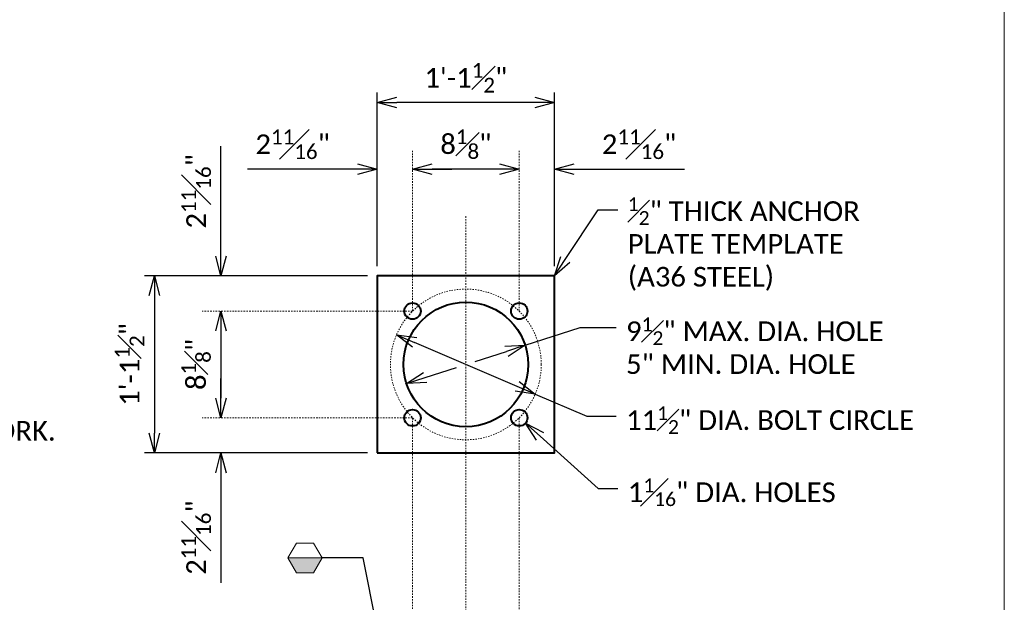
# Model space of a CAD drawing. Extents: x -1659 to 205, y -2369 to -1849.
# Tile 10 of 20: x -1112 to -1037, y -2260 to -2215. Entities that reach past the tile are written whole.
import ezdxf
from ezdxf import colors
from ezdxf.entities.mleader import LeaderData, LeaderLine
from ezdxf.enums import TextEntityAlignment as Align
from ezdxf.math import Vec2, Vec3

# ---------------------------------------------------------------- set-up
doc = ezdxf.new("R2010")
doc.units = 0
doc.header["$MEASUREMENT"] = 0
doc.linetypes.add('Wisdot4', pattern=[0.28125, 0.125, -0.0625, 0.03125, -0.0625])
for name, color, linetype, lineweight in [('B_ANNO_DIM', 7, 'Continuous', 18), ('B_ANNO_SYMB', 7, 'Continuous', 18), ('B_ANNO_TEXT', 7, 'Continuous', 18), ('B_CNTR', 1, 'Wisdot4', 18), ('B_DETAIL_OBJ', 7, 'Continuous', 40)]:
    doc.layers.add(name, color=color, linetype=linetype, lineweight=lineweight)
doc.layers.add('B_ANNO_NOPLOT', color=47, linetype='Continuous', lineweight=18, plot=False)
doc.styles.add('Annotative', font='calibri.ttf', dxfattribs={"height": 0.0625})
doc.styles.get("Standard").update_dxf_attribs({"font": 'calibri.ttf'})
doc.dimstyles.new('Annotative', dxfattribs={"dimscale": 0, "dimtxt": 0.0625, "dimasz": 0.0625, "dimexe": 0.03125, "dimexo": 0.03125, "dimgap": 0.03125, "dimtad": 1, "dimdec": 3, "dimzin": 3, "dimdsep": 46, "dimlunit": 4, "dimtxsty": 'Standard', "dimblk": 'OPEN30', "dimcen": 0.03125, "dimaunit": 1, "dimadec": 0, "dimazin": 3, "dimtfac": 0.75, "dimtdec": 3, "dimtofl": 0, "dimtmove": 0, "dimatfit": 3, "dimldrblk": 'OPEN30', "dimfxl": 1, "dimtfill": 1, "dimfrac": 1, "dimtolj": 1, "dimtzin": 0, "dimarcsym": 0})

# ---------------------------------------------------------------- blocks, each defined once
blk = doc.blocks.new('INS_SS56ELEC_BASE')
at = {"layer": 'B_ANNO_NOPLOT', "flags": 128}
blk.add_lwpolyline([(0, 0), (0, 252), (323.9277, 252), (323.9277, 238.8552), (378, 238.8552), (378, 40.4996), (316.5708, 40.4996), (316.5708, 0)], close=True, dxfattribs=at)
at = {"layer": 'B_ANNO_DIM', "style": 'Annotative'}
for tag, p in [('BAR1', (199.7292, 243.0173)), ('BAR2', (201.4129, 162.5233)), ('BAR3', (224.5166, 162.5745))]:
    blk.add_attdef(tag, p, '', height=1.5, dxfattribs=at)
at = {"layer": 'B_ANNO_TEXT', "insert": (214.6563, 135.4946), "char_height": 1.5, "width": 93.293373, "attachment_point": 1, "line_spacing_factor": 0.9, "style": 'Annotative'}
blk.add_mtext('BID ITEM SHALL BE "ANCHOR ASSEMBLIES POLES ON STRUCTURES", EACH.\\P\\PCONDUIT SHALL BE EMBEDDED 2" CLEAR.\\P\\PUSE 2" DIA. RIGID NONMETALLIC CONDUIT (PVC) UNLESS NOTED OTHERWISE.\\P\\PCONDUIT FITTINGS, CONDUIT BENDS, AND ADAPTER FITTINGS INCIDENTAL TO CONDUIT WORK.\\P\\PPROVIDE JUNCTION BOXES FROM THE APPROVED PRODUCTS LIST.\\P\\PSEE "CONDUIT DETAILS" SHEET FOR ADDITIONAL INFORMATION.\\P{\\A1;\\W0.90224;\\P }', dxfattribs=at)
at = {"layer": 'B_ANNO_TEXT', "style": 'Annotative'}
blk.add_attdef('BAR4', (229.4197, 168.6587), '', height=1.5, dxfattribs=at)
blk = doc.blocks.new('*U650')
at = {"layer": 'B_ANNO_NOPLOT', "flags": 128}
blk.add_lwpolyline([(0, 0), (0, 252), (323.92766, 252), (323.92766, 238.85516), (378, 238.85516), (378, 40.49961), (316.57075, 40.49961), (316.57075, 0)], close=True, dxfattribs=at)
at = {"layer": 'B_ANNO_DIM', "style": 'Annotative'}
for tag, p in [('BAR13', (350.74001, 209.55344)), ('BAR7', (76.98039, 199.62533)), ('BAR8', (76.9892, 192.95794)), ('BAR11', (77.00348, 166.67484)), ('BAR12', (76.97079, 161.32256)), ('BAR9', (77.07092, 141.25155)), ('BAR10', (77.03472, 137.23523)), ('BAR14', (73.9584, 92.76321))]:
    blk.add_attdef(tag, p, '', height=1.5, dxfattribs=at)
at = {"layer": 'B_ANNO_TEXT', "style": 'Annotative'}
for tag, p in [('#BR1', (229.62571, 26.61883)), ('#BR2', (229.62571, 23.77403)), ('#BR3', (229.62571, 20.92923)), ('#BR4', (229.62571, 15.23963)), ('#BR5', (229.62571, 12.39483))]:
    blk.add_attdef(tag, text='', height=1.5, dxfattribs=at).set_placement(p, align=Align.CENTER)
blk = doc.blocks.new('11.5 bolt dia. - detail')
at = {"layer": 'B_CNTR', "ltscale": 0.5}
blk.add_circle((0, 0), 5.75, dxfattribs=at)
at = {"layer": 'B_DETAIL_OBJ', "flags": 128}
blk.add_lwpolyline([(-6.75, -6.75), (6.75, -6.75), (6.75, 6.75), (-6.75, 6.75), (-6.75, -6.75)], dxfattribs=at)
at = {"layer": 'B_DETAIL_OBJ'}
for centre, radius in [((0, 0), 4.75), ((-4.066, 4.066), 0.625), ((4.066, 4.066), 0.625), ((-4.066, -4.066), 0.625), ((4.066, -4.066), 0.625)]:
    blk.add_circle(centre, radius, dxfattribs=at)
blk = doc.blocks.new('oct half solid')
at = {"layer": 'B_ANNO_SYMB'}
blk.add_hatch(color=256, dxfattribs=at).paths.add_polyline_path([(-3.739, -0.75), (-1.141, -0.75), (-1.79, -1.875), (-3.089, -1.875)])
at = {"layer": 'B_ANNO_SYMB', "flags": 128}
for points in [[(-3.089, -1.875), (-1.79, -1.875), (-1.141, -0.75), (-1.79, 0.375), (-3.089, 0.375), (-3.739, -0.75), (-3.089, -1.875)], [(-3.739, -0.75), (-1.141, -0.75), (-1.79, -1.875), (-3.089, -1.875), (-3.739, -0.75)]]:
    blk.add_lwpolyline(points, dxfattribs=at)
blk = doc.blocks.new('_Open30')
at = {"color": 0, "linetype": 'ByBlock', "lineweight": -2}
for p, q in [((-1, 0.268), (0, 0)), ((0, 0), (-1, -0.268)), ((0, 0), (-1, 0))]:
    blk.add_line(p, q, dxfattribs=at)
blk = doc.blocks.new('*D790')
at = {"layer": 'B_ANNO_DIM', "color": 0, "lineweight": -2, "transparency": 16777216}
for p, q in [((330.224, 133.799), (330.224, 147.019)), ((343.724, 133.799), (343.724, 147.019)), ((342.224, 146.269), (331.724, 146.269))]:
    blk.add_line(p, q, dxfattribs=at)
at = {"layer": 'Defpoints', "color": 0, "transparency": 16777216}
for p in [(330.224, 146.269), (330.224, 133.049), (343.724, 133.049)]:
    blk.add_point(p, dxfattribs=at)
at = {"layer": 'B_ANNO_DIM', "color": 0, "lineweight": -2, "transparency": 16777216, "xscale": 1.5, "yscale": 1.5, "zscale": 1.5, "rotation": 180}
blk.add_blockref('_Open30', (330.224, 146.269), dxfattribs=at)
at = {"layer": 'B_ANNO_DIM', "color": 0, "lineweight": -2, "transparency": 16777216, "xscale": 1.5, "yscale": 1.5, "zscale": 1.5}
blk.add_blockref('_Open30', (343.724, 146.269), dxfattribs=at)
at = {"layer": 'B_ANNO_DIM', "color": 0, "transparency": 16777216, "insert": (336.974, 148.151), "char_height": 1.5, "attachment_point": 5, "bg_fill": 3, "box_fill_scale": 1.25, "bg_fill_color": 256, "bg_fill_true_color": 13158600, "bg_fill_transparency": 0}
blk.add_mtext('\\A1;1\'-1{\\H0.75x;\\S1#2;}"', dxfattribs=at)
blk = doc.blocks.new('*D772')
at = {"layer": 'B_ANNO_DIM', "color": 0, "lineweight": -2, "transparency": 16777216}
blk.add_line((339.54, 141.193), (334.408, 141.193), dxfattribs=at)
at = {"layer": 'Defpoints', "color": 0, "transparency": 16777216}
for p in [(332.908, 141.193), (332.908, 141.193), (341.04, 141.193)]:
    blk.add_point(p, dxfattribs=at)
at = {"layer": 'B_ANNO_DIM', "color": 0, "lineweight": -2, "transparency": 16777216, "xscale": 1.5, "yscale": 1.5, "zscale": 1.5, "rotation": 180}
blk.add_blockref('_Open30', (332.908, 141.193), dxfattribs=at)
at = {"layer": 'B_ANNO_DIM', "color": 0, "lineweight": -2, "transparency": 16777216, "xscale": 1.5, "yscale": 1.5, "zscale": 1.5}
blk.add_blockref('_Open30', (341.04, 141.193), dxfattribs=at)
at = {"layer": 'B_ANNO_DIM', "color": 0, "transparency": 16777216, "insert": (336.974, 143.094), "char_height": 1.5, "attachment_point": 5, "bg_fill": 3, "box_fill_scale": 1.25, "bg_fill_color": 256, "bg_fill_true_color": 13158600, "bg_fill_transparency": 0}
blk.add_mtext('\\A1;8{\\H0.75x;\\S1#8;}"', dxfattribs=at)
blk = doc.blocks.new('*D799')
at = {"layer": 'B_ANNO_DIM', "color": 0, "lineweight": -2, "transparency": 16777216}
for p, q in [((328.724, 141.193), (320.327, 141.193)), ((334.408, 141.193), (335.908, 141.193))]:
    blk.add_line(p, q, dxfattribs=at)
at = {"layer": 'Defpoints', "color": 0, "transparency": 16777216}
for p in [(330.224, 141.193), (330.224, 141.193), (332.908, 141.193)]:
    blk.add_point(p, dxfattribs=at)
at = {"layer": 'B_ANNO_DIM', "color": 0, "lineweight": -2, "transparency": 16777216, "xscale": 1.5, "yscale": 1.5, "zscale": 1.5}
blk.add_blockref('_Open30', (330.224, 141.193), dxfattribs=at)
at = {"layer": 'B_ANNO_DIM', "color": 0, "lineweight": -2, "transparency": 16777216, "xscale": 1.5, "yscale": 1.5, "zscale": 1.5, "rotation": 180}
blk.add_blockref('_Open30', (332.908, 141.193), dxfattribs=at)
at = {"layer": 'B_ANNO_DIM', "color": 0, "transparency": 16777216, "insert": (323.776, 143.083), "char_height": 1.5, "attachment_point": 5, "bg_fill": 3, "box_fill_scale": 1.25, "bg_fill_color": 256, "bg_fill_true_color": 13158600, "bg_fill_transparency": 0}
blk.add_mtext('\\A1;2{\\H0.75x;\\S11#16;}"', dxfattribs=at)
blk = doc.blocks.new('*D787')
at = {"layer": 'B_ANNO_DIM', "color": 0, "lineweight": -2, "transparency": 16777216}
for p, q in [((339.54, 141.193), (338.04, 141.193)), ((345.224, 141.193), (353.621, 141.193))]:
    blk.add_line(p, q, dxfattribs=at)
at = {"layer": 'Defpoints', "color": 0, "transparency": 16777216}
for p in [(341.04, 141.193), (343.724, 141.193), (343.724, 141.193)]:
    blk.add_point(p, dxfattribs=at)
at = {"layer": 'B_ANNO_DIM', "color": 0, "lineweight": -2, "transparency": 16777216, "xscale": 1.5, "yscale": 1.5, "zscale": 1.5}
blk.add_blockref('_Open30', (341.04, 141.193), dxfattribs=at)
at = {"layer": 'B_ANNO_DIM', "color": 0, "lineweight": -2, "transparency": 16777216, "xscale": 1.5, "yscale": 1.5, "zscale": 1.5, "rotation": 180}
blk.add_blockref('_Open30', (343.724, 141.193), dxfattribs=at)
at = {"layer": 'B_ANNO_DIM', "color": 0, "transparency": 16777216, "insert": (350.172, 143.083), "char_height": 1.5, "attachment_point": 5, "bg_fill": 3, "box_fill_scale": 1.25, "bg_fill_color": 256, "bg_fill_true_color": 13158600, "bg_fill_transparency": 0}
blk.add_mtext('\\A1;2{\\H0.75x;\\S11#16;}"', dxfattribs=at)
blk = doc.blocks.new('*D797')
at = {"layer": 'B_ANNO_DIM', "color": 0, "lineweight": -2, "transparency": 16777216}
for p, q in [((329.474, 133.049), (312.487, 133.049)), ((313.237, 131.549), (313.237, 121.049)), ((329.474, 119.549), (312.487, 119.549))]:
    blk.add_line(p, q, dxfattribs=at)
at = {"layer": 'Defpoints', "color": 0, "transparency": 16777216}
for p in [(330.224, 133.049), (313.237, 119.549), (330.224, 119.549)]:
    blk.add_point(p, dxfattribs=at)
at = {"layer": 'B_ANNO_DIM', "color": 0, "lineweight": -2, "transparency": 16777216, "xscale": 1.5, "yscale": 1.5, "zscale": 1.5}
for p, rotation in [((313.237, 133.049), 90), ((313.237, 119.549), 270)]:
    blk.add_blockref('_Open30', p, dxfattribs=dict(at, rotation=rotation))
at = {"layer": 'B_ANNO_DIM', "color": 0, "transparency": 16777216, "insert": (311.355, 126.299), "char_height": 1.5, "attachment_point": 5, "rotation": 90, "bg_fill": 3, "box_fill_scale": 1.25, "bg_fill_color": 256, "bg_fill_true_color": 13158600, "bg_fill_transparency": 0}
blk.add_mtext('\\A1;1\'-1{\\H0.75x;\\S1#2;}"', dxfattribs=at)
blk = doc.blocks.new('*D801')
at = {"layer": 'B_ANNO_DIM', "color": 0, "lineweight": -2, "transparency": 16777216}
blk.add_line((318.313, 128.865), (318.313, 123.733), dxfattribs=at)
at = {"layer": 'Defpoints', "color": 0, "transparency": 16777216}
for p in [(318.313, 130.365), (318.313, 122.233), (318.313, 122.233)]:
    blk.add_point(p, dxfattribs=at)
at = {"layer": 'B_ANNO_DIM', "color": 0, "lineweight": -2, "transparency": 16777216, "xscale": 1.5, "yscale": 1.5, "zscale": 1.5}
for p, rotation in [((318.313, 130.365), 90), ((318.313, 122.233), 270)]:
    blk.add_blockref('_Open30', p, dxfattribs=dict(at, rotation=rotation))
at = {"layer": 'B_ANNO_DIM', "color": 0, "transparency": 16777216, "insert": (316.412, 126.299), "char_height": 1.5, "attachment_point": 5, "rotation": 90, "bg_fill": 3, "box_fill_scale": 1.25, "bg_fill_color": 256, "bg_fill_true_color": 13158600, "bg_fill_transparency": 0}
blk.add_mtext('\\A1;8{\\H0.75x;\\S1#8;}"', dxfattribs=at)
blk = doc.blocks.new('*D802')
at = {"layer": 'B_ANNO_DIM', "color": 0, "lineweight": -2, "transparency": 16777216}
for p, q in [((318.313, 123.733), (318.313, 125.233)), ((318.313, 118.049), (318.313, 109.652))]:
    blk.add_line(p, q, dxfattribs=at)
at = {"layer": 'Defpoints', "color": 0, "transparency": 16777216}
for p in [(318.313, 122.233), (318.313, 119.549), (318.313, 119.549)]:
    blk.add_point(p, dxfattribs=at)
at = {"layer": 'B_ANNO_DIM', "color": 0, "lineweight": -2, "transparency": 16777216, "xscale": 1.5, "yscale": 1.5, "zscale": 1.5}
for p, rotation in [((318.313, 122.233), 270), ((318.313, 119.549), 90)]:
    blk.add_blockref('_Open30', p, dxfattribs=dict(at, rotation=rotation))
at = {"layer": 'B_ANNO_DIM', "color": 0, "transparency": 16777216, "insert": (316.423, 113.1), "char_height": 1.5, "attachment_point": 5, "rotation": 90, "bg_fill": 3, "box_fill_scale": 1.25, "bg_fill_color": 256, "bg_fill_true_color": 13158600, "bg_fill_transparency": 0}
blk.add_mtext('\\A1;2{\\H0.75x;\\S11#16;}"', dxfattribs=at)
blk = doc.blocks.new('*D796')
at = {"layer": 'B_ANNO_DIM', "color": 0, "lineweight": -2, "transparency": 16777216}
for p, q in [((318.313, 134.549), (318.313, 142.946)), ((318.313, 128.865), (318.313, 127.365))]:
    blk.add_line(p, q, dxfattribs=at)
at = {"layer": 'Defpoints', "color": 0, "transparency": 16777216}
for p in [(318.313, 133.049), (318.313, 133.049), (318.313, 130.365)]:
    blk.add_point(p, dxfattribs=at)
at = {"layer": 'B_ANNO_DIM', "color": 0, "lineweight": -2, "transparency": 16777216, "xscale": 1.5, "yscale": 1.5, "zscale": 1.5}
for p, rotation in [((318.313, 133.049), 270), ((318.313, 130.365), 90)]:
    blk.add_blockref('_Open30', p, dxfattribs=dict(at, rotation=rotation))
at = {"layer": 'B_ANNO_DIM', "color": 0, "transparency": 16777216, "insert": (316.423, 139.497), "char_height": 1.5, "attachment_point": 5, "rotation": 90, "bg_fill": 3, "box_fill_scale": 1.25, "bg_fill_color": 256, "bg_fill_true_color": 13158600, "bg_fill_transparency": 0}
blk.add_mtext('\\A1;2{\\H0.75x;\\S11#16;}"', dxfattribs=at)
blk = doc.blocks.new('*D776')
at = {"layer": 'B_ANNO_DIM', "color": 0, "lineweight": -2, "transparency": 16777216}
for p, q in [((337.688, 126.529), (340.067, 127.298)), ((333.881, 125.299), (336.26, 126.068))]:
    blk.add_line(p, q, dxfattribs=at)
at = {"layer": 'Defpoints', "color": 0, "transparency": 16777216}
for p in [(341.494, 127.759), (341.494, 127.759), (332.454, 124.838)]:
    blk.add_point(p, dxfattribs=at)
at = {"layer": 'B_ANNO_DIM', "color": 0, "lineweight": -2, "transparency": 16777216, "xscale": 1.5, "yscale": 1.5, "zscale": 1.5}
for p, rotation in [((341.494, 127.759), 17.90943156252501), ((332.454, 124.838), 197.909431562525)]:
    blk.add_blockref('_Open30', p, dxfattribs=dict(at, rotation=rotation))
blk = doc.blocks.new('*D777')
at = {"layer": 'B_ANNO_DIM', "color": 0, "lineweight": -2, "transparency": 16777216}
blk.add_line((340.88, 124.625), (333.068, 127.973), dxfattribs=at)
at = {"layer": 'Defpoints', "color": 0, "transparency": 16777216}
for p in [(331.689, 128.564), (331.689, 128.564), (342.259, 124.034)]:
    blk.add_point(p, dxfattribs=at)
at = {"layer": 'B_ANNO_DIM', "color": 0, "lineweight": -2, "transparency": 16777216, "xscale": 1.5, "yscale": 1.5, "zscale": 1.5}
for p, rotation in [((331.689, 128.564), 156.8031753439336), ((342.259, 124.034), 336.8031753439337)]:
    blk.add_blockref('_Open30', p, dxfattribs=dict(at, rotation=rotation))
blk = doc.blocks.new('_None')
blk = doc.blocks.new('*U533')
at = {"layer": 'B_ANNO_NOPLOT', "flags": 128}
blk.add_lwpolyline([(0, 0), (0, 252), (323.92766, 252), (323.92766, 238.85516), (378, 238.85516), (378, 40.49961), (316.57075, 40.49961), (316.57075, 0)], close=True, dxfattribs=at)
at = {"layer": 'B_ANNO_DIM', "style": 'Annotative'}
blk.add_attdef('DIM4', text='', height=1.5, dxfattribs=at).set_placement((141.46827, 90.05015), align=Align.CENTER)
blk.add_attdef('DIM1', text='', height=1.5, rotation=90, dxfattribs=at).set_placement((8.21318, 33.49111), align=Align.CENTER)
blk.add_attdef('BAR15', (44.35556, 14.49408), '', height=1.5, dxfattribs=at)
at = {"layer": 'B_ANNO_TEXT', "style": 'Annotative'}
for tag, p in [('#BR6', (229.57934, 29.44989)), ('BL1', (239.6809, 29.39551)), ('#BR7', (229.56319, 18.08357)), ('BL2', (239.64064, 18.05033))]:
    blk.add_attdef(tag, text='', height=1.5, dxfattribs=at).set_placement(p, align=Align.CENTER)
blk = doc.blocks.new('*U771')
at = {"layer": 'B_ANNO_NOPLOT', "flags": 128}
blk.add_lwpolyline([(0, 0), (0, 252), (323.92766, 252), (323.92766, 238.85516), (378, 238.85516), (378, 40.49961), (316.57075, 40.49961), (316.57075, 0)], close=True, dxfattribs=at)
at = {"layer": 'B_CNTR'}
for p, q in [((336.97391, 137.59114), (336.97391, 65.92399)), ((332.90796, 122.23269), (332.9148, 94.26917)), ((341.03642, 122.22942), (341.03642, 94.26917))]:
    blk.add_line(p, q, dxfattribs=at)
at = {"color": 7, "linetype": 'Continuous', "lineweight": 18}
blk.add_blockref('oct half solid', (327.15396, 112.29456), dxfattribs=at)
at = {"layer": 'B_CNTR'}
blk.add_blockref('11.5 bolt dia. - detail', (336.97403, 126.29914), dxfattribs=at)
at = {"layer": 'B_ANNO_TEXT', "style": 'Annotative'}
blk.add_attdef('AR1', (332.52293, 49.72689), '', height=1.5, dxfattribs=at)
at = {"layer": 'B_ANNO_DIM'}
for p1, p2, picture, middle in [((342.25909, 124.03376), (331.68878, 128.56351), '*D777', (336.97394, 126.29863)), ((332.45413, 124.83797), (341.49391, 127.75938), '*D776', (336.97402, 126.29868))]:
    dim = blk.add_aligned_dim(p1=p1, p2=p2, distance=0, text=' ', dimstyle='Annotative', dxfattribs=at)
    dim.commit()
    dim.dimension.update_dxf_attribs({"geometry": picture, "text_midpoint": middle})
ml = blk.add_multileader_mtext('Standard', dxfattribs=at)
ml.set_content('\\A1;9{\\H0.7x;\\S1#2;}" MAX. DIA. HOLE\\P5" MIN. DIA. HOLE', color=256)
ml.set_leader_properties()
ml.set_arrow_properties(name='NONE')
ml.build(insert=Vec2(0, 0))
ml.multileader.update_dxf_attribs({"text_right_attachment_type": 3, "dogleg_length": 0.0625, "arrow_head_size": 1.5, "scale": 24})
ctx = ml.context
ctx.base_point, ctx.scale, ctx.char_height, ctx.arrow_head_size, ctx.landing_gap_size, ctx.plane_origin = Vec3(348.42844, 129.11632), 24, 1.5, 1.5, 0.75, Vec3(341.49391, 127.75938)
ctx.right_attachment = 3
notes = []
notes.append((ctx, [(0, (1, 1, 0), (346.58133, 129.11632), (1, 0), 1.84711, [(0, [(341.49391, 127.75938), (345.68443, 129.11632), (346.05683, 129.11632)], 0, [])])]))
ctx.mtext.insert, ctx.mtext.flow_direction = Vec3(349.17844, 129.87729), 5
ml = blk.add_multileader_mtext('Standard', dxfattribs=at)
ml.set_content('\\A1;11{\\H0.7x;\\S1#2;}" DIA. BOLT CIRCLE', color=256)
ml.set_leader_properties()
ml.set_arrow_properties(name='NONE')
ml.build(insert=Vec2(0, 0))
ml.multileader.update_dxf_attribs({"text_right_attachment_type": 3, "dogleg_length": 0.0625, "arrow_head_size": 1.5, "scale": 24})
ctx = ml.context
ctx.base_point, ctx.scale, ctx.char_height, ctx.arrow_head_size, ctx.landing_gap_size, ctx.plane_origin = Vec3(348.42844, 122.3451), 24, 1.5, 1.5, 0.75, Vec3(341.49391, 120.98816)
ctx.right_attachment = 3
notes.append((ctx, [(0, (1, 1, 0), (346.58133, 122.3451), (1, 0), 1.84711, [(0, [(342.25911, 124.0338), (346.19971, 122.3451), (346.19971, 122.3451)], 0, [])])]))
ctx.mtext.insert, ctx.mtext.flow_direction = Vec3(349.17844, 123.10606), 5
ml = blk.add_multileader_mtext('Standard', dxfattribs=at)
ml.set_content('\\A1;{\\H1x;1\\H0.7x;\\S1#16;}" DIA. HOLES', color=256)
ml.set_leader_properties()
ml.set_arrow_properties(name='OPEN30')
ml.build(insert=Vec2(0, 0))
ml.multileader.update_dxf_attribs({"text_right_attachment_type": 3, "dogleg_length": 0.0625, "arrow_head_size": 1.5, "scale": 24})
ctx = ml.context
ctx.base_point, ctx.scale, ctx.char_height, ctx.arrow_head_size, ctx.landing_gap_size, ctx.plane_origin = Vec3(348.56151, 116.84291), 24, 1.5, 1.5, 0.75, Vec3(343.72396, 111.80427)
ctx.right_attachment = 3
notes.append((ctx, [(0, (1, 1, 0), (347.06151, 116.84291), (1, 0), 1.5, [(0, [(341.51394, 121.8253), (347.06151, 116.84291), (347.06151, 116.84291)], 0, [])])]))
ctx.mtext.insert, ctx.mtext.flow_direction = Vec3(349.31151, 117.60387), 5
ml = blk.add_multileader_mtext('Standard', dxfattribs=at)
ml.set_content('', color=256)
ml.set_leader_properties()
ml.set_arrow_properties(name='OPEN30')
ml.build(insert=Vec2(0, 0))
ml.multileader.update_dxf_attribs({"text_right_attachment_type": 3, "dogleg_length": 0.0625, "arrow_head_size": 1.5, "scale": 24})
ctx = ml.context
ctx.base_point, ctx.scale, ctx.char_height, ctx.arrow_head_size, ctx.landing_gap_size, ctx.plane_origin = Vec3(324.51308, 111.54456), 24, 1.5, 1.5, 0.75, Vec3(332.61938, 94.26917)
ctx.right_attachment = 3
notes.append((ctx, [(0, (1, 1, 0), (327.51308, 111.54456), (-1, 0), 1.5, [(0, [(332.61938, 94.26917), (329.15233, 111.54456), (328.87193, 111.54456)], 0, [])])]))
ctx.mtext.insert, ctx.mtext.flow_direction = Vec3(325.26308, 112.29456), 5
for ctx, leaders in notes:
    for number, flags, end, landing, length, lines in leaders:
        leader = LeaderData()
        leader.index, (leader.has_last_leader_line, leader.has_dogleg_vector, leader.attachment_direction) = number, flags
        leader.last_leader_point, leader.dogleg_vector, leader.dogleg_length = Vec3(end), Vec3(landing), length
        for number, points, colour, breaks in lines:
            line = LeaderLine()
            line.index, line.vertices, line.color, line.breaks = number, Vec3.list(points), colors.encode_raw_color(colour), breaks
            leader.lines.append(line)
        ctx.leaders.append(leader)
dim = blk.add_linear_dim(base=(330.22396, 146.26931), p1=(343.72396, 133.04869), p2=(330.22396, 133.04869), dimstyle='Annotative', dxfattribs=at)
dim.commit()
dim.dimension.update_dxf_attribs({"geometry": '*D790', "text_midpoint": (336.97396, 148.15123)})
at = {"layer": 'B_CNTR'}
for p, q in [((332.90796, 130.36469), (332.90796, 142.6156)), ((341.03987, 130.36469), (341.03987, 142.6156))]:
    blk.add_line(p, q, dxfattribs=at)
at = {"layer": 'B_ANNO_DIM'}
dim = blk.add_linear_dim(base=(313.23684, 119.54869), p1=(330.22396, 133.04869), p2=(330.22396, 119.54869), angle=90, dimstyle='Annotative', dxfattribs=at)
dim.commit()
dim.dimension.update_dxf_attribs({"geometry": '*D797', "text_midpoint": (311.35492, 126.29869)})
ml = blk.add_multileader_mtext('Standard', dxfattribs=at)
ml.set_content('\\A1;{\\H0.7x;\\S1#2;}" THICK ANCHOR\\PPLATE TEMPLATE\\P(A36 STEEL)', color=256)
ml.set_leader_properties()
ml.set_arrow_properties(name='OPEN30')
ml.build(insert=Vec2(0, 0))
ml.multileader.update_dxf_attribs({"text_right_attachment_type": 3, "dogleg_length": 0.0625, "arrow_head_size": 1.5, "scale": 24})
ctx = ml.context
ctx.base_point, ctx.scale, ctx.char_height, ctx.arrow_head_size, ctx.landing_gap_size, ctx.plane_origin = Vec3(348.56151, 138.08733), 24, 1.5, 1.5, 0.75, Vec3(343.72396, 133.04869)
ctx.right_attachment = 3
notes = []
notes.append((ctx, [(0, (1, 1, 0), (347.06151, 138.08733), (1, 0), 1.5, [(0, [(343.72396, 133.04869), (347.06151, 138.08733), (347.06151, 138.08733)], 0, [])])]))
ctx.mtext.insert, ctx.mtext.flow_direction = Vec3(349.31151, 139.03637), 5
for ctx, leaders in notes:
    for number, flags, end, landing, length, lines in leaders:
        leader = LeaderData()
        leader.index, (leader.has_last_leader_line, leader.has_dogleg_vector, leader.attachment_direction) = number, flags
        leader.last_leader_point, leader.dogleg_vector, leader.dogleg_length = Vec3(end), Vec3(landing), length
        for number, points, colour, breaks in lines:
            line = LeaderLine()
            line.index, line.vertices, line.color, line.breaks = number, Vec3.list(points), colors.encode_raw_color(colour), breaks
            leader.lines.append(line)
        ctx.leaders.append(leader)
at = {"layer": 'B_CNTR'}
for p, q in [((332.90823, 130.36469), (316.89055, 130.36469)), ((332.90796, 122.23269), (316.89055, 122.23278))]:
    blk.add_line(p, q, dxfattribs=at)
at = {"layer": 'B_ANNO_DIM'}
dim = blk.add_linear_dim(base=(332.90796, 141.19317), p1=(341.03987, 141.19317), p2=(332.90796, 141.19317), dimstyle='Annotative', dxfattribs=at)
dim.commit()
dim.dimension.update_dxf_attribs({"geometry": '*D772', "text_midpoint": (336.97391, 143.09428)})
dim = blk.add_linear_dim(base=(330.22396, 141.19317), p1=(332.90796, 141.19317), p2=(330.22396, 141.19317), dimstyle='Annotative', override={"dimdec": 4}, dxfattribs=at)
dim.commit()
dim.dimension.update_dxf_attribs({"geometry": '*D799', "text_midpoint": (323.77555, 143.08288)})
dim = blk.add_linear_dim(base=(343.72387, 141.19317), p1=(341.03987, 141.19317), p2=(343.72387, 141.19317), angle=180, dimstyle='Annotative', override={"dimdec": 4}, dxfattribs=at)
dim.commit()
dim.dimension.update_dxf_attribs({"geometry": '*D787', "text_midpoint": (350.17228, 143.08288)})
dim = blk.add_linear_dim(base=(318.31298, 122.23278), p1=(318.31298, 130.36469), p2=(318.31298, 122.23278), angle=90, dimstyle='Annotative', dxfattribs=at)
dim.commit()
dim.dimension.update_dxf_attribs({"geometry": '*D801', "text_midpoint": (316.41188, 126.29873)})
for base, p1, p2, angle, picture, middle in [((318.31298, 133.04869), (318.31298, 130.36469), (318.31298, 133.04869), 270, '*D796', (316.42327, 139.4971)), ((318.31298, 119.54878), (318.31298, 122.23278), (318.31298, 119.54878), 90, '*D802', (316.42327, 113.10037))]:
    dim = blk.add_linear_dim(base=base, p1=p1, p2=p2, angle=angle, dimstyle='Annotative', override={"dimdec": 4}, dxfattribs=at)
    dim.commit()
    dim.dimension.update_dxf_attribs({"geometry": picture, "text_midpoint": middle})
blk = doc.blocks.new('*U80')
at = {"layer": 'B_ANNO_NOPLOT', "flags": 128}
blk.add_lwpolyline([(0, 0), (0, 252), (323.9277, 252), (323.9277, 238.8552), (378, 238.8552), (378, 40.4996), (316.5708, 40.4996), (316.5708, 0)], close=True, dxfattribs=at)
at = {"layer": 'B_ANNO_DIM'}
ml = blk.add_multileader_mtext('Standard', dxfattribs=at)
ml.set_content('DEFLECTION/EXPANSION\\PFITTING AS SHOWN ON\\P"CONDUIT DETAILS" SHEET', color=256)
ml.set_leader_properties()
ml.set_arrow_properties(name='OPEN30')
ml.build(insert=Vec2(0, 0))
ml.multileader.update_dxf_attribs({"text_right_attachment_type": 3, "dogleg_length": 0.0625, "arrow_head_size": 1.5, "scale": 24})
ctx = ml.context
ctx.base_point, ctx.scale, ctx.char_height, ctx.arrow_head_size, ctx.landing_gap_size, ctx.plane_origin = Vec3(291.1997, 163.2126), 24, 1.5, 1.5, 0.75, Vec3(287.1814, 192.3621)
ctx.right_attachment = 3
notes = []
notes.append((ctx, [(0, (1, 1, 0), (289.6997, 163.2126), (1, 0), 1.5, [(0, [(289.353, 163.2126), (288.5785, 182.6256), (289.353, 163.2126), (288.2493, 190.8756), (289.353, 163.2126)], 0, [])])]))
ctx.mtext.insert, ctx.mtext.flow_direction = Vec3(291.9497, 163.9736), 5
for ctx, leaders in notes:
    for number, flags, end, landing, length, lines in leaders:
        leader = LeaderData()
        leader.index, (leader.has_last_leader_line, leader.has_dogleg_vector, leader.attachment_direction) = number, flags
        leader.last_leader_point, leader.dogleg_vector, leader.dogleg_length = Vec3(end), Vec3(landing), length
        for number, points, colour, breaks in lines:
            line = LeaderLine()
            line.index, line.vertices, line.color, line.breaks = number, Vec3.list(points), colors.encode_raw_color(colour), breaks
            leader.lines.append(line)
        ctx.leaders.append(leader)

msp = doc.modelspace()

# ---------------------------------------------------------------- block references
msp.add_blockref('INS_SS56ELEC_BASE', (-1414.998, -2367.75))

# ---------------------------------------------------------------- next in the draw order: block references
msp.add_blockref('*U650', (-1414.998, -2367.75))

# ---------------------------------------------------------------- next in the draw order: block references
msp.add_blockref('*U771', (-1414.998, -2367.75))

# ---------------------------------------------------------------- next in the draw order: block references
msp.add_blockref('*U533', (-1414.998, -2367.75))

# ---------------------------------------------------------------- next in the draw order: block references
msp.add_blockref('*U80', (-1414.998, -2367.75))

doc.saveas('drawing.dxf')
